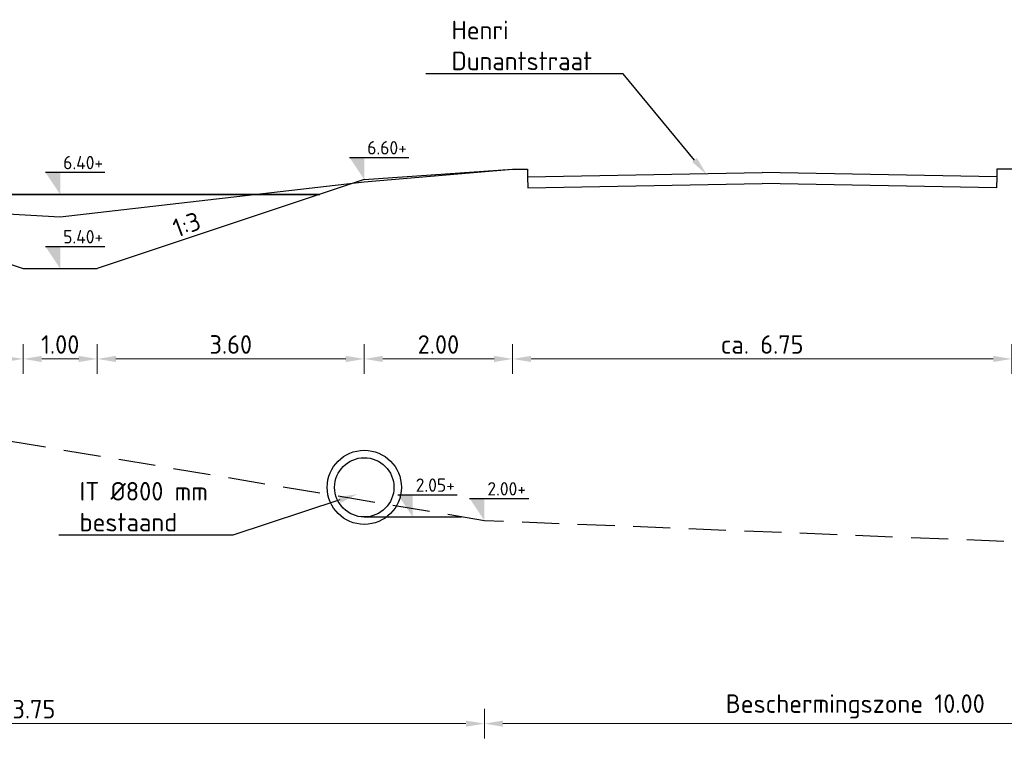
# Model space of a CAD drawing. Header units: metres. Extents: x 146966 to 148695, y 409998 to 410959.
# Tile 16 of 26: x 148140 to 148153, y 410524 to 410533. Entities that reach past the tile are written whole.
import ezdxf
from ezdxf import colors
from ezdxf.entities.mleader import LeaderData, LeaderLine
from ezdxf.math import Vec2, Vec3

# ---------------------------------------------------------------- set-up
doc = ezdxf.new("R2010")
doc.units = ezdxf.units.M
doc.header["$PDMODE"] = 35
doc.linetypes.add('DASHED', pattern=[0.75, 0.5, -0.25])
doc.linetypes.add('RI-HWA', pattern=[7.4, 5, -2.4])
doc.layers.get('0').update_dxf_attribs({"color": 151})
doc.layers.get('Defpoints').update_dxf_attribs({"color": 171})
for name, color, linetype, lineweight in [('B-WE-RI-HWA_TRANSPORTLEIDING-GD', 150, 'RI-HWA', 25), ('N-WE-GW-WATERGANG-GD', 90, 'Continuous', 25), ('N-WE-RI-GWA_PUTDEKSELHOOGTE-T25', 7, 'Continuous', 25), ('N-WE-WH-WATERLIJN-G', 150, 'Continuous', 35), ('X-XX-AL-DETAIL1-GD', 7, 'Continuous', 25), ('X-XX-AL-M', 7, 'Continuous', 18), ('X-XX-AL-PEILMAAT-SD', 7, 'Continuous', 25)]:
    doc.layers.add(name, color=color, linetype=linetype, lineweight=lineweight)
doc.styles.add('NLCS-ISO', font='NLCS-ISO.TTF')
doc.styles.add('NLCS-ISO-M100-T25', font='NLCS-ISO.TTF', dxfattribs={"height": 0.25})
doc.dimstyles.new('NLCS-M100-T25-PIJL_L2_H1', dxfattribs={"dimscale": 0.1, "dimtxt": 2.5, "dimasz": 2.5, "dimexe": 2, "dimexo": 2, "dimgap": 0.7, "dimtad": 1, "dimzin": 0, "dimdsep": 46, "dimtxsty": 'NLCS-ISO-M100-T25', "dimcen": 0, "dimdle": 2, "dimclrd": 256, "dimclre": 256, "dimclrt": 256, "dimadec": 1, "dimazin": 0, "dimtfac": 1, "dimtdec": 3, "dimtofl": 0, "dimtmove": 0, "dimatfit": 3, "dimfxl": 2, "dimfxlon": 1, "dimtfillclr": 256, "dimtolj": 1, "dimtzin": 0, "dimlwd": -1, "dimlwe": -1, "dimarcsym": 0})

# ---------------------------------------------------------------- blocks, each defined once
blk = doc.blocks.new('*D33')
at = {"layer": 'Defpoints', "color": 0, "transparency": 16777216}
for p in [(148136.036, 410531.738), (148139.636, 410530.538), (148139.636, 410528.84)]:
    blk.add_point(p, dxfattribs=at)
at = {"layer": 'X-XX-AL-M', "transparency": 16777216}
for p, q in [((148136.036, 410529.04), (148136.036, 410528.64)), ((148139.636, 410529.04), (148139.636, 410528.64)), ((148136.286, 410528.84), (148139.386, 410528.84))]:
    blk.add_line(p, q, dxfattribs=at)
for points in [[(148136.286, 410528.881), (148136.286, 410528.798), (148136.036, 410528.84)], [(148139.386, 410528.881), (148139.386, 410528.798), (148139.636, 410528.84)]]:
    blk.add_solid(points, dxfattribs=at)
at = {"layer": 'X-XX-AL-M', "transparency": 16777216, "insert": (148137.836, 410529.035), "char_height": 0.25, "attachment_point": 5, "style": 'NLCS-ISO-M100-T25'}
blk.add_mtext('\\A1;3.60', dxfattribs=at)
blk = doc.blocks.new('*D34')
at = {"layer": 'Defpoints', "color": 0, "transparency": 16777216}
for p in [(148139.636, 410530.538), (148140.636, 410530.538), (148140.636, 410528.84)]:
    blk.add_point(p, dxfattribs=at)
at = {"layer": 'X-XX-AL-M', "transparency": 16777216}
for p, q in [((148139.636, 410529.04), (148139.636, 410528.64)), ((148140.636, 410529.04), (148140.636, 410528.64)), ((148139.886, 410528.84), (148140.386, 410528.84))]:
    blk.add_line(p, q, dxfattribs=at)
for points in [[(148139.886, 410528.881), (148139.886, 410528.798), (148139.636, 410528.84)], [(148140.386, 410528.881), (148140.386, 410528.798), (148140.636, 410528.84)]]:
    blk.add_solid(points, dxfattribs=at)
at = {"layer": 'X-XX-AL-M', "transparency": 16777216, "insert": (148140.136, 410529.035), "char_height": 0.25, "attachment_point": 5, "style": 'NLCS-ISO-M100-T25'}
blk.add_mtext('\\A1;1.00', dxfattribs=at)
blk = doc.blocks.new('*D35')
at = {"layer": 'Defpoints', "color": 0, "transparency": 16777216}
for p in [(148144.236, 410531.738), (148140.636, 410530.538), (148144.236, 410528.84)]:
    blk.add_point(p, dxfattribs=at)
at = {"layer": 'X-XX-AL-M', "transparency": 16777216}
for p, q in [((148140.636, 410529.04), (148140.636, 410528.64)), ((148144.236, 410529.04), (148144.236, 410528.64)), ((148140.886, 410528.84), (148143.986, 410528.84))]:
    blk.add_line(p, q, dxfattribs=at)
for points in [[(148140.886, 410528.881), (148140.886, 410528.798), (148140.636, 410528.84)], [(148143.986, 410528.881), (148143.986, 410528.798), (148144.236, 410528.84)]]:
    blk.add_solid(points, dxfattribs=at)
at = {"layer": 'X-XX-AL-M', "transparency": 16777216, "insert": (148142.436, 410529.035), "char_height": 0.25, "attachment_point": 5, "style": 'NLCS-ISO-M100-T25'}
blk.add_mtext('\\A1;3.60', dxfattribs=at)
blk = doc.blocks.new('*D36')
at = {"layer": 'Defpoints', "color": 0, "transparency": 16777216}
for p in [(148146.236, 410531.878), (148144.236, 410531.738), (148146.236, 410528.84)]:
    blk.add_point(p, dxfattribs=at)
at = {"layer": 'X-XX-AL-M', "transparency": 16777216}
for p, q in [((148144.236, 410529.04), (148144.236, 410528.64)), ((148146.236, 410529.04), (148146.236, 410528.64)), ((148144.486, 410528.84), (148145.986, 410528.84))]:
    blk.add_line(p, q, dxfattribs=at)
for points in [[(148144.486, 410528.881), (148144.486, 410528.798), (148144.236, 410528.84)], [(148145.986, 410528.881), (148145.986, 410528.798), (148146.236, 410528.84)]]:
    blk.add_solid(points, dxfattribs=at)
at = {"layer": 'X-XX-AL-M', "transparency": 16777216, "insert": (148145.236, 410529.035), "char_height": 0.25, "attachment_point": 5, "style": 'NLCS-ISO-M100-T25'}
blk.add_mtext('\\A1;2.00', dxfattribs=at)
blk = doc.blocks.new('*D25')
at = {"layer": 'Defpoints', "color": 0, "transparency": 16777216}
for p in [(148146.236, 410531.878), (148152.966, 410531.878), (148152.966, 410528.84)]:
    blk.add_point(p, dxfattribs=at)
at = {"layer": 'X-XX-AL-M', "transparency": 16777216}
for p, q in [((148146.236, 410529.04), (148146.236, 410528.64)), ((148152.966, 410529.04), (148152.966, 410528.64)), ((148146.486, 410528.84), (148152.716, 410528.84))]:
    blk.add_line(p, q, dxfattribs=at)
for points in [[(148146.486, 410528.881), (148146.486, 410528.798), (148146.236, 410528.84)], [(148152.716, 410528.881), (148152.716, 410528.798), (148152.966, 410528.84)]]:
    blk.add_solid(points, dxfattribs=at)
at = {"layer": 'X-XX-AL-M', "transparency": 16777216, "insert": (148149.601, 410529.035), "char_height": 0.25, "attachment_point": 5, "style": 'NLCS-ISO-M100-T25'}
blk.add_mtext('\\A1;ca. 6.75', dxfattribs=at)
blk = doc.blocks.new('*D38')
at = {"layer": 'Defpoints', "color": 0, "transparency": 16777216}
for p in [(148132.106, 410528.958), (148145.856, 410526.658), (148145.856, 410523.921)]:
    blk.add_point(p, dxfattribs=at)
at = {"layer": 'X-XX-AL-M', "transparency": 16777216}
for p, q in [((148132.106, 410524.121), (148132.106, 410523.721)), ((148145.856, 410524.121), (148145.856, 410523.721)), ((148132.356, 410523.921), (148145.606, 410523.921))]:
    blk.add_line(p, q, dxfattribs=at)
for points in [[(148132.356, 410523.962), (148132.356, 410523.879), (148132.106, 410523.921)], [(148145.606, 410523.962), (148145.606, 410523.879), (148145.856, 410523.921)]]:
    blk.add_solid(points, dxfattribs=at)
at = {"layer": 'X-XX-AL-M', "transparency": 16777216, "insert": (148138.981, 410524.116), "char_height": 0.25, "attachment_point": 5, "style": 'NLCS-ISO-M100-T25'}
blk.add_mtext('\\A1;Talud ca. 13.75', dxfattribs=at)
blk = doc.blocks.new('*D39')
at = {"layer": 'Defpoints', "color": 0, "transparency": 16777216}
for p in [(148145.856, 410526.658), (148155.856, 410526.258), (148155.856, 410523.921)]:
    blk.add_point(p, dxfattribs=at)
at = {"layer": 'X-XX-AL-M', "transparency": 16777216}
for p, q in [((148145.856, 410524.121), (148145.856, 410523.721)), ((148155.856, 410524.121), (148155.856, 410523.721)), ((148146.106, 410523.921), (148155.606, 410523.921))]:
    blk.add_line(p, q, dxfattribs=at)
for points in [[(148146.106, 410523.962), (148146.106, 410523.879), (148145.856, 410523.921)], [(148155.606, 410523.962), (148155.606, 410523.879), (148155.856, 410523.921)]]:
    blk.add_solid(points, dxfattribs=at)
at = {"layer": 'X-XX-AL-M', "transparency": 16777216, "insert": (148150.856, 410524.153), "char_height": 0.25, "attachment_point": 5, "style": 'NLCS-ISO-M100-T25'}
blk.add_mtext('\\A1;Beschermingszone 10.00', dxfattribs=at)
blk = doc.blocks.new('SAL-PEILMAAT_INFRACAD_H01-SOD')
blk.add_line((-2, 3), (6, 3))
blk.add_solid([(-2, 3), (0, 3), (0, 0)])
at = {"style": 'NLCS-ISO'}
blk.add_attdef('...', (0.4, 3.4), '', height=1.8, dxfattribs=at)

msp = doc.modelspace()

# ---------------------------------------------------------------- linework, layer by layer
at = {"color": 1, "linetype": 'DASHED', "true_color": 0xff0000}
msp.add_lwpolyline([(148155.856, 410526.258), (148145.856, 410526.658), (148132.106, 410528.958), (148129.106, 410528.958), (148115.356, 410526.658), (148105.356, 410526.258)], dxfattribs=at)
at = {"layer": 'B-WE-RI-HWA_TRANSPORTLEIDING-GD'}
for radius in [0.5, 0.4]:
    msp.add_circle((148144.236, 410527.108), radius, dxfattribs=at)
at = {"layer": 'N-WE-GW-WATERGANG-GD'}
for points in [[(148144.236, 410531.258), (148146.236, 410531.398)], [(148136.036, 410531.258), (148139.636, 410530.058)], [(148144.236, 410531.258), (148140.636, 410530.058)], [(148139.636, 410530.058), (148140.636, 410530.058)]]:
    msp.add_lwpolyline(points, dxfattribs=at)
at = {"layer": 'N-WE-WH-WATERLIJN-G'}
msp.add_lwpolyline([(148136.636, 410531.058), (148143.636, 410531.058)], dxfattribs=at)
at = {"layer": 'X-XX-AL-DETAIL1-GD', "ltscale": 0.1}
msp.add_lwpolyline([(148130.886, 410531.968), (148136.036, 410530.988), (148140.136, 410530.758), (148144.236, 410531.228), (148146.236, 410531.398)], dxfattribs=at)
at = {"layer": 'X-XX-AL-DETAIL1-GD'}
for points in [[(148146.236, 410531.398), (148146.436, 410531.398), (148146.436, 410531.298), (148149.601, 410531.355)], [(148152.966, 410531.398), (148152.766, 410531.398), (148152.766, 410531.298), (148149.601, 410531.355)], [(148146.436, 410531.298), (148146.442, 410531.148)], [(148146.442, 410531.148), (148149.601, 410531.205)], [(148152.76, 410531.148), (148149.601, 410531.205)], [(148152.766, 410531.298), (148152.76, 410531.148)]]:
    msp.add_lwpolyline(points, dxfattribs=at)
at = {"layer": 'X-XX-AL-PEILMAAT-SD'}
msp.add_lwpolyline([(148144.236, 410526.708), (148145.545, 410526.708)], dxfattribs=at)

# ---------------------------------------------------------------- block references
at = {"layer": 'X-XX-AL-PEILMAAT-SD', "xscale": 0.1, "yscale": 0.1, "zscale": 0.1}
for p, values in [((148144.236, 410531.258), {'...': '6.60+'}), ((148140.136, 410531.058), {'...': '6.40+'}), ((148140.136, 410530.058), {'...': '5.40+'}), ((148144.89, 410526.708), {'...': '2.05+'}), ((148145.856, 410526.658), {'...': '2.00+'})]:
    msp.add_blockref('SAL-PEILMAAT_INFRACAD_H01-SOD', p, dxfattribs=at).add_auto_attribs(values)

# ---------------------------------------------------------------- texts
at = {"layer": 'N-WE-RI-GWA_PUTDEKSELHOOGTE-T25', "insert": (148141.626, 410530.707), "char_height": 0.25, "width": 0.86517, "attachment_point": 1, "rotation": 20.0896, "style": 'NLCS-ISO-M100-T25'}
msp.add_mtext('1:3 ', dxfattribs=at)

# ---------------------------------------------------------------- dimensions: what is measured, and where the dimension line sits
at = {"layer": 'X-XX-AL-M'}
for base, p1, p2, picture, middle in [((148146.236, 410528.84), (148144.236, 410531.738), (148146.236, 410531.878), '*D36', (148145.236, 410529.035)), ((148139.636, 410528.84), (148136.036, 410531.738), (148139.636, 410530.538), '*D33', (148137.836, 410529.035)), ((148144.236, 410528.84), (148140.636, 410530.538), (148144.236, 410531.738), '*D35', (148142.436, 410529.035)), ((148140.636, 410528.84), (148139.636, 410530.538), (148140.636, 410530.538), '*D34', (148140.136, 410529.035))]:
    dim = msp.add_linear_dim(base=base, p1=p1, p2=p2, dimstyle='NLCS-M100-T25-PIJL_L2_H1', dxfattribs=at)
    dim.commit()
    dim.dimension.update_dxf_attribs({"geometry": picture, "text_midpoint": middle})
for base, p1, p2, text, picture, middle in [((148152.966, 410528.84), (148146.236, 410531.878), (148152.966, 410531.878), 'ca. 6.75', '*D25', (148149.601, 410529.035)), ((148145.856, 410523.921), (148132.106, 410528.958), (148145.856, 410526.658), 'Talud ca. <>', '*D38', (148138.981, 410524.116)), ((148155.856, 410523.921), (148145.856, 410526.658), (148155.856, 410526.258), 'Beschermingszone <>', '*D39', (148150.856, 410524.153))]:
    dim = msp.add_linear_dim(base=base, p1=p1, p2=p2, text=text, dimstyle='NLCS-M100-T25-PIJL_L2_H1', override={"dimtmove": 1}, dxfattribs=at)
    dim.commit()
    dim.dimension.update_dxf_attribs({"geometry": picture, "text_midpoint": middle})

# ---------------------------------------------------------------- leaders
at = {"layer": 'N-WE-RI-GWA_PUTDEKSELHOOGTE-T25'}
ml = msp.add_multileader_mtext('Standard', dxfattribs=at)
ml.set_content('Henri Dunantstraat ', color=256, style='NLCS-ISO-M100-T25')
ml.set_leader_properties(color=256, linetype='ByLayer', lineweight=-1)
ml.build(insert=Vec2(0, 0))
ml.multileader.update_dxf_attribs({"text_left_attachment_type": 5, "text_right_attachment_type": 5, "dogleg_length": 0.25, "arrow_head_size": 0.25})
ctx = ml.context
ctx.base_point, ctx.char_height, ctx.arrow_head_size, ctx.landing_gap_size, ctx.plane_origin = Vec3(148145.322, 410532.685), 0.25, 0.25, 0.09, Vec3(148148.849, 410531.33)
ctx.left_attachment, ctx.right_attachment = 5, 5
notes = []
notes.append((ctx, [(0, (1, 1, 0), (148147.727, 410532.685), (-1, 0), 0.25, [(0, [(148148.849, 410531.33)], 0, [])])]))
ctx.mtext.insert, ctx.mtext.width, ctx.mtext.flow_direction = Vec3(148145.412, 410533.401), 2.3, 5
ml = msp.add_multileader_mtext('Standard', dxfattribs=at)
ml.set_content('IT %%C800 mm \\Pbestaand ', color=256, style='NLCS-ISO-M100-T25')
ml.set_leader_properties(color=256, linetype='ByLayer', lineweight=-1)
ml.build(insert=Vec2(0, 0))
ml.multileader.update_dxf_attribs({"text_left_attachment_type": 5, "text_right_attachment_type": 5, "dogleg_length": 0.25, "arrow_head_size": 0.25})
ctx = ml.context
ctx.base_point, ctx.char_height, ctx.arrow_head_size, ctx.landing_gap_size, ctx.plane_origin = Vec3(148140.307, 410526.463), 0.25, 0.25, 0.09, Vec3(148143.584, 410525.109)
ctx.left_attachment, ctx.right_attachment = 5, 5
notes.append((ctx, [(0, (1, 1, 0), (148142.462, 410526.463), (-1, 0), 0.25, [(0, [(148144.144, 410527.017)], 0, [])])]))
ctx.mtext.insert, ctx.mtext.width, ctx.mtext.flow_direction = Vec3(148140.397, 410527.18), 2.3, 5
for ctx, leaders in notes:
    for number, flags, end, landing, length, lines in leaders:
        leader = LeaderData()
        leader.index, (leader.has_last_leader_line, leader.has_dogleg_vector, leader.attachment_direction) = number, flags
        leader.last_leader_point, leader.dogleg_vector, leader.dogleg_length = Vec3(end), Vec3(landing), length
        for number, points, colour, breaks in lines:
            line = LeaderLine()
            line.index, line.vertices, line.color, line.breaks = number, Vec3.list(points), colors.encode_raw_color(colour), breaks
            leader.lines.append(line)
        ctx.leaders.append(leader)

doc.saveas('drawing.dxf')
